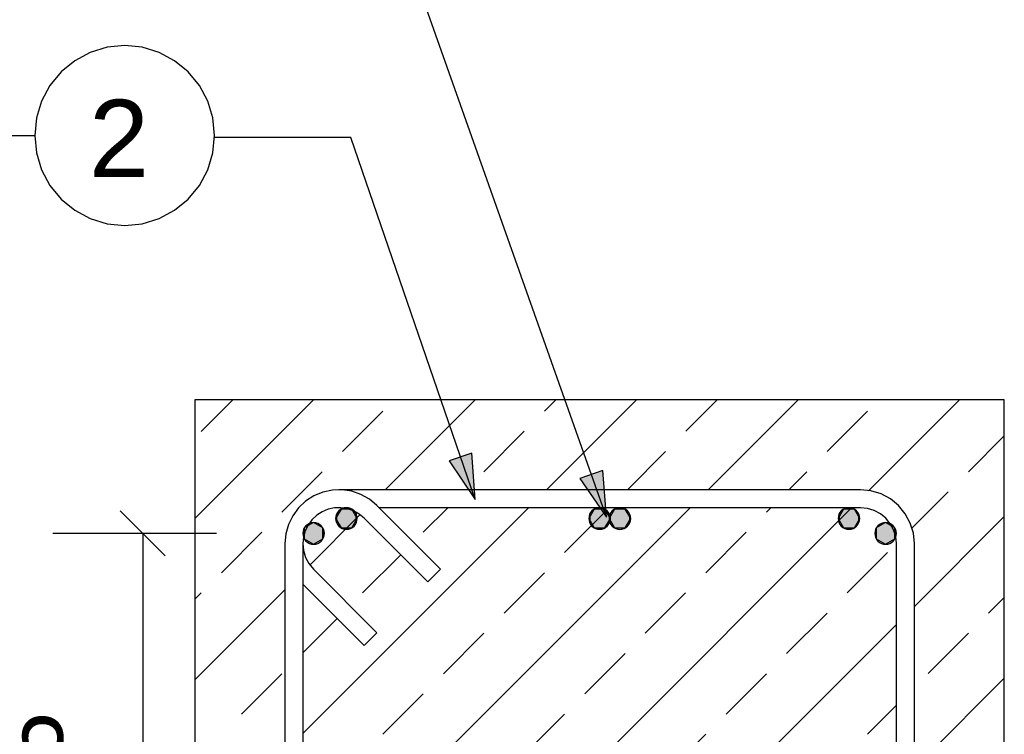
# Model space of a CAD drawing. Header units: millimetres. Extents: x -288865 to 11255, y 102926 to 380857.
# Tile 78 of 142: x -140726 to -139631, y 253864 to 254658. Entities that reach past the tile are written whole.
import ezdxf

# ---------------------------------------------------------------- set-up
doc = ezdxf.new("R2010")
doc.units = ezdxf.units.MM
doc.header["$MEASUREMENT"] = 0
doc.styles.add('ARIAL', font='arial.ttf')

# ---------------------------------------------------------------- blocks, each defined once
blk = doc.blocks.new('DwgObject-66210877-3474 - 1303')
at = {"linetype": 'Continuous'}
for points in [[(24544.6, 8372.2), (24519.2, 8409.9), (24544.6, 8418.6)], [(24544.6, 8372.2), (24544.6, 8418.6), (24548.2, 8366.9)], [(24690.1, 8353.4), (24664.8, 8390.2), (24690.1, 8399.1)], [(24690.1, 8353.4), (24690.1, 8399.1), (24694.1, 8347.5)], [(24399.1, 8335.5), (24393.1, 8345.9), (24399.1, 8356.3)], [(24396.6, 8337.4), (24395.1, 8352.6), (24396.6, 8354.4)], [(24398.4, 8335.9), (24396.6, 8354.4), (24398.4, 8355.9)], [(24396.6, 8337.4), (24396.6, 8354.4), (24398.4, 8335.9)], [(24400.5, 8334.8), (24398.4, 8355.9), (24400.5, 8357)], [(24398.4, 8335.9), (24398.4, 8355.9), (24400.5, 8334.8)], [(24399.1, 8335.5), (24399.1, 8356.3), (24411.1, 8335.5)], [(24411.1, 8335.5), (24399.1, 8356.3), (24411.1, 8356.3)], [(24402.7, 8334.1), (24400.5, 8357), (24402.7, 8357.7)], [(24400.5, 8334.8), (24400.5, 8357), (24402.7, 8334.1)], [(24405.1, 8333.9), (24402.7, 8357.7), (24405.1, 8357.9)], [(24402.7, 8334.1), (24402.7, 8357.7), (24405.1, 8333.9)], [(24405.1, 8333.9), (24405.1, 8357.9), (24407.4, 8334.1)], [(24407.4, 8334.1), (24405.1, 8357.9), (24407.4, 8357.7)], [(24407.4, 8334.1), (24407.4, 8357.7), (24409.6, 8334.8)], [(24409.6, 8334.8), (24407.4, 8357.7), (24409.6, 8357)], [(24409.6, 8334.8), (24409.6, 8357), (24411.7, 8335.9)], [(24411.7, 8335.9), (24409.6, 8357), (24411.7, 8355.9)], [(24411.1, 8335.5), (24411.1, 8356.3), (24417.1, 8345.9)], [(24411.7, 8335.9), (24411.7, 8355.9), (24413.5, 8337.4)], [(24413.5, 8337.4), (24411.7, 8355.9), (24413.5, 8354.4)], [(24413.5, 8337.4), (24413.5, 8354.4), (24415, 8339.2)], [(24415, 8339.2), (24413.5, 8354.4), (24415, 8352.6)], [(24680.6, 8335.5), (24674.6, 8345.9), (24680.6, 8356.3)], [(24678.1, 8337.4), (24676.6, 8352.6), (24678.1, 8354.4)], [(24680, 8335.9), (24678.1, 8354.4), (24680, 8355.9)], [(24678.1, 8337.4), (24678.1, 8354.4), (24680, 8335.9)], [(24682, 8334.8), (24680, 8355.9), (24682, 8357)], [(24680, 8335.9), (24680, 8355.9), (24682, 8334.8)], [(24680.6, 8335.5), (24680.6, 8356.3), (24692.6, 8335.5)], [(24692.6, 8335.5), (24680.6, 8356.3), (24692.6, 8356.3)], [(24684.3, 8334.1), (24682, 8357), (24684.3, 8357.7)], [(24682, 8334.8), (24682, 8357), (24684.3, 8334.1)], [(24686.6, 8333.9), (24684.3, 8357.7), (24686.6, 8357.9)], [(24684.3, 8334.1), (24684.3, 8357.7), (24686.6, 8333.9)], [(24686.6, 8333.9), (24686.6, 8357.9), (24689, 8334.1)], [(24689, 8334.1), (24686.6, 8357.9), (24689, 8357.7)], [(24689, 8334.1), (24689, 8357.7), (24691.2, 8334.8)], [(24691.2, 8334.8), (24689, 8357.7), (24691.2, 8357)], [(24691.2, 8334.8), (24691.2, 8357), (24693.3, 8335.9)], [(24693.3, 8335.9), (24691.2, 8357), (24693.3, 8355.9)], [(24692.6, 8335.5), (24692.6, 8356.3), (24698.6, 8345.9)], [(24693.3, 8335.9), (24693.3, 8355.9), (24695.1, 8337.4)], [(24695.1, 8337.4), (24693.3, 8355.9), (24695.1, 8354.4)], [(24695.1, 8337.4), (24695.1, 8354.4), (24696.6, 8339.2)], [(24696.6, 8339.2), (24695.1, 8354.4), (24696.6, 8352.6)], [(24703.2, 8335.4), (24697.2, 8345.8), (24703.2, 8356.2)], [(24700.7, 8337.3), (24699.2, 8352.4), (24700.7, 8354.2)], [(24702.5, 8335.8), (24700.7, 8354.2), (24702.5, 8355.7)], [(24700.7, 8337.3), (24700.7, 8354.2), (24702.5, 8335.8)], [(24704.6, 8334.7), (24702.5, 8355.7), (24704.6, 8356.8)], [(24702.5, 8335.8), (24702.5, 8355.7), (24704.6, 8334.7)], [(24703.2, 8335.4), (24703.2, 8356.2), (24715.2, 8335.4)], [(24715.2, 8335.4), (24703.2, 8356.2), (24715.2, 8356.2)], [(24706.9, 8334), (24704.6, 8356.8), (24706.9, 8357.5)], [(24704.6, 8334.7), (24704.6, 8356.8), (24706.9, 8334)], [(24709.2, 8333.8), (24706.9, 8357.5), (24709.2, 8357.8)], [(24706.9, 8334), (24706.9, 8357.5), (24709.2, 8333.8)], [(24709.2, 8333.8), (24709.2, 8357.8), (24711.5, 8334)], [(24711.5, 8334), (24709.2, 8357.8), (24711.5, 8357.5)], [(24711.5, 8334), (24711.5, 8357.5), (24713.8, 8334.7)], [(24713.8, 8334.7), (24711.5, 8357.5), (24713.8, 8356.8)], [(24713.8, 8334.7), (24713.8, 8356.8), (24715.9, 8335.8)], [(24715.9, 8335.8), (24713.8, 8356.8), (24715.9, 8355.7)], [(24715.2, 8335.4), (24715.2, 8356.2), (24721.2, 8345.8)], [(24715.9, 8335.8), (24715.9, 8355.7), (24717.7, 8337.3)], [(24717.7, 8337.3), (24715.9, 8355.7), (24717.7, 8354.2)], [(24717.7, 8337.3), (24717.7, 8354.2), (24719.2, 8339.1)], [(24719.2, 8339.1), (24717.7, 8354.2), (24719.2, 8352.4)], [(24957.9, 8335.5), (24951.9, 8345.9), (24957.9, 8356.3)], [(24955.4, 8337.4), (24953.9, 8352.6), (24955.4, 8354.4)], [(24957.2, 8335.9), (24955.4, 8354.4), (24957.2, 8355.9)], [(24955.4, 8337.4), (24955.4, 8354.4), (24957.2, 8335.9)], [(24959.3, 8334.8), (24957.2, 8355.9), (24959.3, 8357)], [(24957.2, 8335.9), (24957.2, 8355.9), (24959.3, 8334.8)], [(24957.9, 8335.5), (24957.9, 8356.3), (24969.9, 8335.5)], [(24969.9, 8335.5), (24957.9, 8356.3), (24969.9, 8356.3)], [(24961.5, 8334.1), (24959.3, 8357), (24961.5, 8357.7)], [(24959.3, 8334.8), (24959.3, 8357), (24961.5, 8334.1)], [(24963.9, 8333.9), (24961.5, 8357.7), (24963.9, 8357.9)], [(24961.5, 8334.1), (24961.5, 8357.7), (24963.9, 8333.9)], [(24963.9, 8333.9), (24963.9, 8357.9), (24966.2, 8334.1)], [(24966.2, 8334.1), (24963.9, 8357.9), (24966.2, 8357.7)], [(24966.2, 8334.1), (24966.2, 8357.7), (24968.5, 8334.8)], [(24968.5, 8334.8), (24966.2, 8357.7), (24968.5, 8357)], [(24968.5, 8334.8), (24968.5, 8357), (24970.5, 8335.9)], [(24970.5, 8335.9), (24968.5, 8357), (24970.5, 8355.9)], [(24969.9, 8335.5), (24969.9, 8356.3), (24975.9, 8345.9)], [(24970.5, 8335.9), (24970.5, 8355.9), (24972.4, 8337.4)], [(24972.4, 8337.4), (24970.5, 8355.9), (24972.4, 8354.4)], [(24972.4, 8337.4), (24972.4, 8354.4), (24973.8, 8339.2)], [(24973.8, 8339.2), (24972.4, 8354.4), (24973.8, 8352.6)], [(24393.3, 8343.5), (24393.1, 8345.9), (24393.3, 8348.2)], [(24394, 8341.3), (24393.3, 8348.2), (24394, 8350.5)], [(24393.3, 8343.5), (24393.3, 8348.2), (24394, 8341.3)], [(24395.1, 8339.2), (24394, 8350.5), (24395.1, 8352.6)], [(24394, 8341.3), (24394, 8350.5), (24395.1, 8339.2)], [(24395.1, 8339.2), (24395.1, 8352.6), (24396.6, 8337.4)], [(24415, 8339.2), (24415, 8352.6), (24416.1, 8341.3)], [(24416.1, 8341.3), (24415, 8352.6), (24416.1, 8350.5)], [(24416.1, 8341.3), (24416.1, 8350.5), (24416.8, 8343.5)], [(24416.8, 8343.5), (24416.1, 8350.5), (24416.8, 8348.2)], [(24416.8, 8343.5), (24416.8, 8348.2), (24417.1, 8345.9)], [(24674.9, 8343.5), (24674.6, 8345.9), (24674.9, 8348.2)], [(24675.5, 8341.3), (24674.9, 8348.2), (24675.5, 8350.5)], [(24674.9, 8343.5), (24674.9, 8348.2), (24675.5, 8341.3)], [(24676.6, 8339.2), (24675.5, 8350.5), (24676.6, 8352.6)], [(24675.5, 8341.3), (24675.5, 8350.5), (24676.6, 8339.2)], [(24676.6, 8339.2), (24676.6, 8352.6), (24678.1, 8337.4)], [(24696.6, 8339.2), (24696.6, 8352.6), (24697.7, 8341.3)], [(24697.7, 8341.3), (24696.6, 8352.6), (24697.7, 8350.5)], [(24697.4, 8343.4), (24697.2, 8345.8), (24697.4, 8348.1)], [(24698.1, 8341.2), (24697.4, 8348.1), (24698.1, 8350.4)], [(24697.4, 8343.4), (24697.4, 8348.1), (24698.1, 8341.2)], [(24697.7, 8341.3), (24697.7, 8350.5), (24698.4, 8343.5)], [(24698.4, 8343.5), (24697.7, 8350.5), (24698.4, 8348.2)], [(24699.2, 8339.1), (24698.1, 8350.4), (24699.2, 8352.4)], [(24698.1, 8341.2), (24698.1, 8350.4), (24699.2, 8339.1)], [(24698.4, 8343.5), (24698.4, 8348.2), (24698.6, 8345.9)], [(24699.2, 8339.1), (24699.2, 8352.4), (24700.7, 8337.3)], [(24719.2, 8339.1), (24719.2, 8352.4), (24720.3, 8341.2)], [(24720.3, 8341.2), (24719.2, 8352.4), (24720.3, 8350.4)], [(24720.3, 8341.2), (24720.3, 8350.4), (24721, 8343.4)], [(24721, 8343.4), (24720.3, 8350.4), (24721, 8348.1)], [(24721, 8343.4), (24721, 8348.1), (24721.2, 8345.8)], [(24952.1, 8343.5), (24951.9, 8345.9), (24952.1, 8348.2)], [(24952.8, 8341.3), (24952.1, 8348.2), (24952.8, 8350.5)], [(24952.1, 8343.5), (24952.1, 8348.2), (24952.8, 8341.3)], [(24953.9, 8339.2), (24952.8, 8350.5), (24953.9, 8352.6)], [(24952.8, 8341.3), (24952.8, 8350.5), (24953.9, 8339.2)], [(24953.9, 8339.2), (24953.9, 8352.6), (24955.4, 8337.4)], [(24973.8, 8339.2), (24973.8, 8352.6), (24975, 8341.3)], [(24975, 8341.3), (24973.8, 8352.6), (24975, 8350.5)], [(24975, 8341.3), (24975, 8350.5), (24975.6, 8343.5)], [(24975.6, 8343.5), (24975, 8350.5), (24975.6, 8348.2)], [(24975.6, 8343.5), (24975.6, 8348.2), (24975.9, 8345.9)], [(24357.5, 8324.7), (24356.9, 8331.7), (24357.5, 8333.9)], [(24358.6, 8322.6), (24357.5, 8333.9), (24358.6, 8336)], [(24357.5, 8324.7), (24357.5, 8333.9), (24358.6, 8322.6)], [(24368.6, 8317.3), (24358.2, 8335.3), (24368.6, 8341.3)], [(24358.2, 8323.3), (24358.2, 8335.3), (24368.6, 8317.3)], [(24360.1, 8320.8), (24358.6, 8336), (24360.1, 8337.8)], [(24358.6, 8322.6), (24358.6, 8336), (24360.1, 8320.8)], [(24362, 8319.3), (24360.1, 8337.8), (24362, 8339.3)], [(24360.1, 8320.8), (24360.1, 8337.8), (24362, 8319.3)], [(24364, 8318.2), (24362, 8339.3), (24364, 8340.4)], [(24362, 8319.3), (24362, 8339.3), (24364, 8318.2)], [(24366.3, 8317.5), (24364, 8340.4), (24366.3, 8341.1)], [(24364, 8318.2), (24364, 8340.4), (24366.3, 8317.5)], [(24368.6, 8317.3), (24366.3, 8341.1), (24368.6, 8341.3)], [(24366.3, 8317.5), (24366.3, 8341.1), (24368.6, 8317.3)], [(24368.6, 8317.3), (24368.6, 8341.3), (24379, 8323.3)], [(24379, 8323.3), (24368.6, 8341.3), (24379, 8335.3)], [(24368.6, 8317.3), (24368.6, 8341.3), (24371, 8317.5)], [(24371, 8317.5), (24368.6, 8341.3), (24371, 8341.1)], [(24371, 8317.5), (24371, 8341.1), (24373.2, 8318.2)], [(24373.2, 8318.2), (24371, 8341.1), (24373.2, 8340.4)], [(24373.2, 8318.2), (24373.2, 8340.4), (24375.3, 8319.3)], [(24375.3, 8319.3), (24373.2, 8340.4), (24375.3, 8339.3)], [(24375.3, 8319.3), (24375.3, 8339.3), (24377.1, 8320.8)], [(24377.1, 8320.8), (24375.3, 8339.3), (24377.1, 8337.8)], [(24377.1, 8320.8), (24377.1, 8337.8), (24378.6, 8322.6)], [(24378.6, 8322.6), (24377.1, 8337.8), (24378.6, 8336)], [(24378.6, 8322.6), (24378.6, 8336), (24379.7, 8324.7)], [(24379.7, 8324.7), (24378.6, 8336), (24379.7, 8333.9)], [(24379.7, 8324.7), (24379.7, 8333.9), (24380.4, 8327)], [(24380.4, 8327), (24379.7, 8333.9), (24380.4, 8331.7)], [(24993.5, 8324.7), (24992.9, 8331.7), (24993.5, 8333.9)], [(24994.6, 8322.6), (24993.5, 8333.9), (24994.6, 8336)], [(24993.5, 8324.7), (24993.5, 8333.9), (24994.6, 8322.6)], [(25004.6, 8317.3), (24994.2, 8335.3), (25004.6, 8341.3)], [(24994.2, 8323.3), (24994.2, 8335.3), (25004.6, 8317.3)], [(24996.1, 8320.8), (24994.6, 8336), (24996.1, 8337.8)], [(24994.6, 8322.6), (24994.6, 8336), (24996.1, 8320.8)], [(24998, 8319.3), (24996.1, 8337.8), (24998, 8339.3)], [(24996.1, 8320.8), (24996.1, 8337.8), (24998, 8319.3)], [(25000, 8318.2), (24998, 8339.3), (25000, 8340.4)], [(24998, 8319.3), (24998, 8339.3), (25000, 8318.2)], [(25002.3, 8317.5), (25000, 8340.4), (25002.3, 8341.1)], [(25000, 8318.2), (25000, 8340.4), (25002.3, 8317.5)], [(25004.6, 8317.3), (25002.3, 8341.1), (25004.6, 8341.3)], [(25002.3, 8317.5), (25002.3, 8341.1), (25004.6, 8317.3)], [(25004.6, 8317.3), (25004.6, 8341.3), (25015, 8323.3)], [(25015, 8323.3), (25004.6, 8341.3), (25015, 8335.3)], [(25004.6, 8317.3), (25004.6, 8341.3), (25007, 8317.5)], [(25007, 8317.5), (25004.6, 8341.3), (25007, 8341.1)], [(25007, 8317.5), (25007, 8341.1), (25009.2, 8318.2)], [(25009.2, 8318.2), (25007, 8341.1), (25009.2, 8340.4)], [(25009.2, 8318.2), (25009.2, 8340.4), (25011.3, 8319.3)], [(25011.3, 8319.3), (25009.2, 8340.4), (25011.3, 8339.3)], [(25011.3, 8319.3), (25011.3, 8339.3), (25013.1, 8320.8)], [(25013.1, 8320.8), (25011.3, 8339.3), (25013.1, 8337.8)], [(25013.1, 8320.8), (25013.1, 8337.8), (25014.6, 8322.6)], [(25014.6, 8322.6), (25013.1, 8337.8), (25014.6, 8336)], [(25014.6, 8322.6), (25014.6, 8336), (25015.7, 8324.7)], [(25015.7, 8324.7), (25014.6, 8336), (25015.7, 8333.9)], [(25015.7, 8324.7), (25015.7, 8333.9), (25016.4, 8327)], [(25016.4, 8327), (25015.7, 8333.9), (25016.4, 8331.7)], [(24356.9, 8327), (24356.6, 8329.3), (24356.9, 8331.7)], [(24356.9, 8327), (24356.9, 8331.7), (24357.5, 8324.7)], [(24380.4, 8327), (24380.4, 8331.7), (24380.6, 8329.3)], [(24992.9, 8327), (24992.6, 8329.3), (24992.9, 8331.7)], [(24992.9, 8327), (24992.9, 8331.7), (24993.5, 8324.7)], [(25016.4, 8327), (25016.4, 8331.7), (25016.6, 8329.3)]]:
    blk.add_hatch(color=5, dxfattribs=at).paths.add_polyline_path(points)
at = {"color": 5, "linetype": 'Continuous'}
for p, q in [((24694.1, 8347.5), (24437.2, 9072.9)), ((24139, 8869.8), (24120.2, 8864.1)), ((24158.5, 8871.7), (24139, 8869.8)), ((24178, 8869.8), (24158.5, 8871.7)), ((24196.8, 8864.1), (24178, 8869.8)), ((24120.2, 8864.1), (24102.9, 8854.8)), ((24214, 8854.8), (24196.8, 8864.1)), ((24102.9, 8854.8), (24087.8, 8842.4)), ((24229.2, 8842.4), (24214, 8854.8)), ((24087.8, 8842.4), (24075.3, 8827.2)), ((24241.6, 8827.2), (24229.2, 8842.4)), ((24075.3, 8827.2), (24066.1, 8809.9)), ((24250.9, 8809.9), (24241.6, 8827.2)), ((24066.1, 8809.9), (24060.4, 8791.2)), ((24256.6, 8791.2), (24250.9, 8809.9)), ((24060.4, 8791.2), (24058.5, 8771.7)), ((24258.5, 8771.7), (24256.6, 8791.2)), ((23398.9, 8771.7), (24058.5, 8771.7)), ((24058.5, 8771.7), (24060.4, 8752.2)), ((24256.6, 8752.2), (24258.5, 8771.7)), ((24409.8, 8769.4), (24258.5, 8769.4)), ((24548.2, 8366.9), (24409.8, 8769.4)), ((24060.4, 8752.2), (24066.1, 8733.4)), ((24250.9, 8733.4), (24256.6, 8752.2)), ((24066.1, 8733.4), (24075.3, 8716.1)), ((24241.6, 8716.1), (24250.9, 8733.4)), ((24075.3, 8716.1), (24087.8, 8701)), ((24229.2, 8701), (24241.6, 8716.1)), ((24087.8, 8701), (24102.9, 8688.5)), ((24214, 8688.5), (24229.2, 8701)), ((24102.9, 8688.5), (24120.2, 8679.3)), ((24196.8, 8679.3), (24214, 8688.5)), ((24120.2, 8679.3), (24139, 8673.6)), ((24139, 8673.6), (24158.5, 8671.7)), ((24158.5, 8671.7), (24178, 8673.6)), ((24178, 8673.6), (24196.8, 8679.3)), ((24544.6, 8418.6), (24519.2, 8409.9)), ((24519.2, 8409.9), (24548.2, 8366.9)), ((24548.2, 8366.9), (24544.6, 8418.6)), ((24690.1, 8399.1), (24664.8, 8390.2)), ((24694.1, 8347.5), (24690.1, 8399.1)), ((24664.8, 8390.2), (24694.1, 8347.5)), ((24389.4, 8377.4), (24378.8, 8375.2)), ((24400.2, 8377.8), (24389.4, 8377.4)), ((24976.6, 8377.9), (24396.6, 8377.9)), ((24411, 8376.1), (24400.2, 8377.8)), ((24421.2, 8372.6), (24411, 8376.1)), ((24988.3, 8376.7), (24976.6, 8377.9)), ((24999.6, 8373.3), (24988.3, 8376.7)), ((24368.7, 8371), (24359.6, 8365.1)), ((24378.8, 8375.2), (24368.7, 8371)), ((24430.7, 8367.3), (24421.2, 8372.6)), ((24439, 8360.3), (24430.7, 8367.3)), ((25010, 8367.8), (24999.6, 8373.3)), ((25019, 8360.3), (25010, 8367.8)), ((24351.7, 8357.7), (24345.3, 8348.9)), ((24359.6, 8365.1), (24351.7, 8357.7)), ((24384.7, 8356.1), (24378, 8353.3)), ((24391.8, 8357.6), (24384.7, 8356.1)), ((24399, 8357.8), (24391.8, 8357.6)), ((24399.1, 8356.3), (24393.1, 8345.9)), ((24396.6, 8354.4), (24395.1, 8352.6)), ((24398.4, 8355.9), (24396.6, 8354.4)), ((24400.5, 8357), (24398.4, 8355.9)), ((24406.2, 8356.7), (24399, 8357.8)), ((24411.1, 8356.3), (24399.1, 8356.3)), ((24402.7, 8357.7), (24400.5, 8357)), ((24405.1, 8357.9), (24402.7, 8357.7)), ((24407.4, 8357.7), (24405.1, 8357.9)), ((24413, 8354.4), (24406.2, 8356.7)), ((24409.6, 8357), (24407.4, 8357.7)), ((24411.7, 8355.9), (24409.6, 8357)), ((24417.1, 8345.9), (24411.1, 8356.3)), ((24413.5, 8354.4), (24411.7, 8355.9)), ((24419.3, 8350.8), (24413, 8354.4)), ((24415, 8352.6), (24413.5, 8354.4)), ((24509.8, 8289.6), (24439, 8360.3)), ((24976.6, 8357.9), (24441.5, 8357.9)), ((24680.6, 8356.3), (24674.6, 8345.9)), ((24678.1, 8354.4), (24676.6, 8352.6)), ((24680, 8355.9), (24678.1, 8354.4)), ((24682, 8357), (24680, 8355.9)), ((24692.6, 8356.3), (24680.6, 8356.3)), ((24684.3, 8357.7), (24682, 8357)), ((24686.6, 8357.9), (24684.3, 8357.7)), ((24689, 8357.7), (24686.6, 8357.9)), ((24691.2, 8357), (24689, 8357.7)), ((24693.3, 8355.9), (24691.2, 8357)), ((24698.6, 8345.9), (24692.6, 8356.3)), ((24695.1, 8354.4), (24693.3, 8355.9)), ((24696.6, 8352.6), (24695.1, 8354.4)), ((24703.2, 8356.2), (24697.2, 8345.8)), ((24700.7, 8354.2), (24699.2, 8352.4)), ((24702.5, 8355.7), (24700.7, 8354.2)), ((24704.6, 8356.8), (24702.5, 8355.7)), ((24715.2, 8356.2), (24703.2, 8356.2)), ((24706.9, 8357.5), (24704.6, 8356.8)), ((24709.2, 8357.8), (24706.9, 8357.5)), ((24711.5, 8357.5), (24709.2, 8357.8)), ((24713.8, 8356.8), (24711.5, 8357.5)), ((24715.9, 8355.7), (24713.8, 8356.8)), ((24721.2, 8345.8), (24715.2, 8356.2)), ((24717.7, 8354.2), (24715.9, 8355.7)), ((24719.2, 8352.4), (24717.7, 8354.2)), ((24957.9, 8356.3), (24951.9, 8345.9)), ((24955.4, 8354.4), (24953.9, 8352.6)), ((24957.2, 8355.9), (24955.4, 8354.4)), ((24959.3, 8357), (24957.2, 8355.9)), ((24969.9, 8356.3), (24957.9, 8356.3)), ((24961.5, 8357.7), (24959.3, 8357)), ((24963.9, 8357.9), (24961.5, 8357.7)), ((24966.2, 8357.7), (24963.9, 8357.9)), ((24968.5, 8357), (24966.2, 8357.7)), ((24970.5, 8355.9), (24968.5, 8357)), ((24975.9, 8345.9), (24969.9, 8356.3)), ((24972.4, 8354.4), (24970.5, 8355.9)), ((24973.8, 8352.6), (24972.4, 8354.4)), ((24984.4, 8357.1), (24976.6, 8357.9)), ((24991.9, 8354.8), (24984.4, 8357.1)), ((24998.8, 8351.1), (24991.9, 8354.8)), ((25026.5, 8351.2), (25019, 8360.3)), ((24345.3, 8348.9), (24340.5, 8339.2)), ((24366.7, 8344.4), (24362.4, 8338.6)), ((24372, 8349.4), (24366.7, 8344.4)), ((24378, 8353.3), (24372, 8349.4)), ((24393.3, 8348.2), (24393.1, 8345.9)), ((24393.1, 8345.9), (24399.1, 8335.5)), ((24393.1, 8345.9), (24393.3, 8343.5)), ((24394, 8350.5), (24393.3, 8348.2)), ((24393.3, 8343.5), (24394, 8341.3)), ((24395.1, 8352.6), (24394, 8350.5)), ((24411.1, 8335.5), (24417.1, 8345.9)), ((24416.1, 8350.5), (24415, 8352.6)), ((24416.8, 8348.2), (24416.1, 8350.5)), ((24416.1, 8341.3), (24416.8, 8343.5)), ((24417.1, 8345.9), (24416.8, 8348.2)), ((24416.8, 8343.5), (24417.1, 8345.9)), ((24424.9, 8346.2), (24419.3, 8350.8)), ((24495.6, 8275.5), (24424.9, 8346.2)), ((24674.9, 8348.2), (24674.6, 8345.9)), ((24674.6, 8345.9), (24680.6, 8335.5)), ((24674.6, 8345.9), (24674.9, 8343.5)), ((24675.5, 8350.5), (24674.9, 8348.2)), ((24674.9, 8343.5), (24675.5, 8341.3)), ((24676.6, 8352.6), (24675.5, 8350.5)), ((24692.6, 8335.5), (24698.6, 8345.9)), ((24697.7, 8350.5), (24696.6, 8352.6)), ((24697.4, 8348.1), (24697.2, 8345.8)), ((24697.2, 8345.8), (24703.2, 8335.4)), ((24697.2, 8345.8), (24697.4, 8343.4)), ((24698.1, 8350.4), (24697.4, 8348.1)), ((24697.4, 8343.4), (24698.1, 8341.2)), ((24698.4, 8348.2), (24697.7, 8350.5)), ((24697.7, 8341.3), (24698.4, 8343.5)), ((24699.2, 8352.4), (24698.1, 8350.4)), ((24698.6, 8345.9), (24698.4, 8348.2)), ((24698.4, 8343.5), (24698.6, 8345.9)), ((24715.2, 8335.4), (24721.2, 8345.8)), ((24720.3, 8350.4), (24719.2, 8352.4)), ((24721, 8348.1), (24720.3, 8350.4)), ((24720.3, 8341.2), (24721, 8343.4)), ((24721.2, 8345.8), (24721, 8348.1)), ((24721, 8343.4), (24721.2, 8345.8)), ((24952.1, 8348.2), (24951.9, 8345.9)), ((24951.9, 8345.9), (24957.9, 8335.5)), ((24951.9, 8345.9), (24952.1, 8343.5)), ((24952.8, 8350.5), (24952.1, 8348.2)), ((24952.1, 8343.5), (24952.8, 8341.3)), ((24953.9, 8352.6), (24952.8, 8350.5)), ((24969.9, 8335.5), (24975.9, 8345.9)), ((24975, 8350.5), (24973.8, 8352.6)), ((24975.6, 8348.2), (24975, 8350.5)), ((24975, 8341.3), (24975.6, 8343.5)), ((24975.9, 8345.9), (24975.6, 8348.2)), ((24975.6, 8343.5), (24975.9, 8345.9)), ((25004.9, 8346.2), (24998.8, 8351.1)), ((25009.9, 8340.1), (25004.9, 8346.2)), ((25032.1, 8340.8), (25026.5, 8351.2)), ((24340.5, 8339.2), (24337.6, 8328.7)), ((24357.5, 8333.9), (24356.9, 8331.7)), ((24358.6, 8336), (24357.5, 8333.9)), ((24368.6, 8341.3), (24358.2, 8335.3)), ((24358.2, 8335.3), (24358.2, 8323.3)), ((24360.1, 8337.8), (24358.6, 8336)), ((24362.4, 8338.6), (24359.2, 8332.1)), ((24362, 8339.3), (24360.1, 8337.8)), ((24364, 8340.4), (24362, 8339.3)), ((24366.3, 8341.1), (24364, 8340.4)), ((24368.6, 8341.3), (24366.3, 8341.1)), ((24379, 8335.3), (24368.6, 8341.3)), ((24371, 8341.1), (24368.6, 8341.3)), ((24373.2, 8340.4), (24371, 8341.1)), ((24375.3, 8339.3), (24373.2, 8340.4)), ((24377.1, 8337.8), (24375.3, 8339.3)), ((24378.6, 8336), (24377.1, 8337.8)), ((24379.7, 8333.9), (24378.6, 8336)), ((24379, 8323.3), (24379, 8335.3)), ((24380.4, 8331.7), (24379.7, 8333.9)), ((24394, 8341.3), (24395.1, 8339.2)), ((24395.1, 8339.2), (24396.6, 8337.4)), ((24396.6, 8337.4), (24398.4, 8335.9)), ((24398.4, 8335.9), (24400.5, 8334.8)), ((24399.1, 8335.5), (24411.1, 8335.5)), ((24400.5, 8334.8), (24402.7, 8334.1)), ((24402.7, 8334.1), (24405.1, 8333.9)), ((24405.1, 8333.9), (24407.4, 8334.1)), ((24407.4, 8334.1), (24409.6, 8334.8)), ((24409.6, 8334.8), (24411.7, 8335.9)), ((24411.7, 8335.9), (24413.5, 8337.4)), ((24413.5, 8337.4), (24415, 8339.2)), ((24415, 8339.2), (24416.1, 8341.3)), ((24675.5, 8341.3), (24676.6, 8339.2)), ((24676.6, 8339.2), (24678.1, 8337.4)), ((24678.1, 8337.4), (24680, 8335.9)), ((24680, 8335.9), (24682, 8334.8)), ((24680.6, 8335.5), (24692.6, 8335.5)), ((24682, 8334.8), (24684.3, 8334.1)), ((24684.3, 8334.1), (24686.6, 8333.9)), ((24686.6, 8333.9), (24689, 8334.1)), ((24689, 8334.1), (24691.2, 8334.8)), ((24691.2, 8334.8), (24693.3, 8335.9)), ((24693.3, 8335.9), (24695.1, 8337.4)), ((24695.1, 8337.4), (24696.6, 8339.2)), ((24696.6, 8339.2), (24697.7, 8341.3)), ((24698.1, 8341.2), (24699.2, 8339.1)), ((24699.2, 8339.1), (24700.7, 8337.3)), ((24700.7, 8337.3), (24702.5, 8335.8)), ((24702.5, 8335.8), (24704.6, 8334.7)), ((24703.2, 8335.4), (24715.2, 8335.4)), ((24704.6, 8334.7), (24706.9, 8334)), ((24706.9, 8334), (24709.2, 8333.8)), ((24709.2, 8333.8), (24711.5, 8334)), ((24711.5, 8334), (24713.8, 8334.7)), ((24713.8, 8334.7), (24715.9, 8335.8)), ((24715.9, 8335.8), (24717.7, 8337.3)), ((24717.7, 8337.3), (24719.2, 8339.1)), ((24719.2, 8339.1), (24720.3, 8341.2)), ((24952.8, 8341.3), (24953.9, 8339.2)), ((24953.9, 8339.2), (24955.4, 8337.4)), ((24955.4, 8337.4), (24957.2, 8335.9)), ((24957.2, 8335.9), (24959.3, 8334.8)), ((24957.9, 8335.5), (24969.9, 8335.5)), ((24959.3, 8334.8), (24961.5, 8334.1)), ((24961.5, 8334.1), (24963.9, 8333.9)), ((24963.9, 8333.9), (24966.2, 8334.1)), ((24966.2, 8334.1), (24968.5, 8334.8)), ((24968.5, 8334.8), (24970.5, 8335.9)), ((24970.5, 8335.9), (24972.4, 8337.4)), ((24972.4, 8337.4), (24973.8, 8339.2)), ((24973.8, 8339.2), (24975, 8341.3)), ((24993.5, 8333.9), (24992.9, 8331.7)), ((24994.6, 8336), (24993.5, 8333.9)), ((25004.6, 8341.3), (24994.2, 8335.3)), ((24994.2, 8335.3), (24994.2, 8323.3)), ((24996.1, 8337.8), (24994.6, 8336)), ((24998, 8339.3), (24996.1, 8337.8)), ((25000, 8340.4), (24998, 8339.3)), ((25002.3, 8341.1), (25000, 8340.4)), ((25004.6, 8341.3), (25002.3, 8341.1)), ((25015, 8335.3), (25004.6, 8341.3)), ((25007, 8341.1), (25004.6, 8341.3)), ((25009.2, 8340.4), (25007, 8341.1)), ((25011.3, 8339.3), (25009.2, 8340.4)), ((25013.6, 8333.2), (25009.9, 8340.1)), ((25013.1, 8337.8), (25011.3, 8339.3)), ((25014.6, 8336), (25013.1, 8337.8)), ((25015.9, 8325.7), (25013.6, 8333.2)), ((25015.7, 8333.9), (25014.6, 8336)), ((25015, 8323.3), (25015, 8335.3)), ((25016.4, 8331.7), (25015.7, 8333.9)), ((25035.5, 8329.6), (25032.1, 8340.8)), ((24337.6, 8328.7), (24336.6, 8317.9)), ((24356.9, 8331.7), (24356.6, 8329.3)), ((24356.6, 8329.3), (24356.9, 8327)), ((24357.3, 8325.1), (24356.6, 8317.9)), ((24356.9, 8327), (24357.5, 8324.7)), ((24359.2, 8332.1), (24357.3, 8325.1)), ((24357.5, 8324.7), (24358.6, 8322.6)), ((24358.2, 8323.3), (24368.6, 8317.3)), ((24358.6, 8322.6), (24360.1, 8320.8)), ((24368.6, 8317.3), (24379, 8323.3)), ((24377.1, 8320.8), (24378.6, 8322.6)), ((24378.6, 8322.6), (24379.7, 8324.7)), ((24379.7, 8324.7), (24380.4, 8327)), ((24380.6, 8329.3), (24380.4, 8331.7)), ((24380.4, 8327), (24380.6, 8329.3)), ((24992.9, 8331.7), (24992.6, 8329.3)), ((24992.6, 8329.3), (24992.9, 8327)), ((24992.9, 8327), (24993.5, 8324.7)), ((24993.5, 8324.7), (24994.6, 8322.6)), ((24994.2, 8323.3), (25004.6, 8317.3)), ((24994.6, 8322.6), (24996.1, 8320.8)), ((25004.6, 8317.3), (25015, 8323.3)), ((25013.1, 8320.8), (25014.6, 8322.6)), ((25014.6, 8322.6), (25015.7, 8324.7)), ((25015.7, 8324.7), (25016.4, 8327)), ((25016.6, 8317.9), (25015.9, 8325.7)), ((25016.6, 8329.3), (25016.4, 8331.7)), ((25016.4, 8327), (25016.6, 8329.3)), ((25036.6, 8317.9), (25035.5, 8329.6)), ((24336.6, 8317.9), (24336.6, 7737.9)), ((24356.6, 8317.9), (24356.6, 7737.9)), ((24356.6, 8317.9), (24357.4, 8310.1)), ((24360.1, 8320.8), (24362, 8319.3)), ((24362, 8319.3), (24364, 8318.2)), ((24364, 8318.2), (24366.3, 8317.5)), ((24366.3, 8317.5), (24368.6, 8317.3)), ((24368.6, 8317.3), (24371, 8317.5)), ((24371, 8317.5), (24373.2, 8318.2)), ((24373.2, 8318.2), (24375.3, 8319.3)), ((24375.3, 8319.3), (24377.1, 8320.8)), ((24996.1, 8320.8), (24998, 8319.3)), ((24998, 8319.3), (25000, 8318.2)), ((25000, 8318.2), (25002.3, 8317.5)), ((25002.3, 8317.5), (25004.6, 8317.3)), ((25004.6, 8317.3), (25007, 8317.5)), ((25007, 8317.5), (25009.2, 8318.2)), ((25009.2, 8318.2), (25011.3, 8319.3)), ((25011.3, 8319.3), (25013.1, 8320.8)), ((25016.6, 7737.9), (25016.6, 8317.9)), ((25036.6, 7737.9), (25036.6, 8317.9)), ((24357.4, 8310.1), (24359.7, 8302.6)), ((24359.7, 8302.6), (24363.4, 8295.7)), ((24363.4, 8295.7), (24368.3, 8289.6)), ((24368.3, 8289.6), (24439, 8218.9)), ((24509.8, 8289.6), (24495.6, 8275.5)), ((24356.6, 8273), (24424.9, 8204.7)), ((24424.9, 8204.7), (24439, 8218.9))]:
    blk.add_line(p, q, dxfattribs=at)
at = {"color": 2, "linetype": 'Continuous'}
for p, q in [((24236.6, 8346), (24368.5, 8477.9)), ((25136.6, 8477.9), (24236.6, 8477.9)), ((24236.6, 8477.9), (24236.6, 7577.9)), ((24243.5, 8442.7), (24278.7, 8477.9)), ((24448.1, 8377.9), (24548.1, 8477.9)), ((24625.2, 8465.2), (24637.9, 8477.9)), ((24627.7, 8377.9), (24727.7, 8477.9)), ((24782.4, 8442.8), (24817.5, 8477.9)), ((24807.3, 8377.9), (24907.3, 8477.9)), ((24985.7, 8376.7), (25086.9, 8477.9)), ((25136.6, 7577.9), (25136.6, 8477.9)), ((24400.7, 8420.3), (24445.6, 8465.2)), ((24939.5, 8420.3), (24984.4, 8465.2)), ((24557.8, 8397.9), (24602.7, 8442.8)), ((25096.7, 8397.9), (25136.6, 8437.8)), ((24717.5, 8377.9), (24759.9, 8420.3)), ((24333.3, 8352.9), (24378.2, 8397.8)), ((24897.1, 8377.9), (24917.1, 8397.9)), ((25033.9, 8335.1), (25074.2, 8375.4)), ((24356.6, 8106.8), (24607.7, 8357.9)), ((24356.6, 7927.2), (24787.3, 8357.9)), ((24356.6, 7747.6), (24966.9, 8357.9)), ((24490.5, 8330.5), (24517.9, 8357.9)), ((24872.2, 8353), (24877.1, 8357.9)), ((24364.7, 8294.5), (24420.1, 8349.9)), ((24647.6, 8308.1), (24692.5, 8353)), ((25036.6, 8248), (25136.6, 8348)), ((24266, 8285.6), (24310.9, 8330.5)), ((24804.8, 8285.6), (24849.7, 8330.5)), ((24423.1, 8263.1), (24465.5, 8305.5)), ((24962, 8263.2), (25006.9, 8308.1)), ((24580.3, 8240.7), (24625.2, 8285.6)), ((24236.6, 8166.4), (24336.6, 8266.4)), ((24236.6, 8256.2), (24243.5, 8263.1)), ((24737.4, 8218.2), (24782.3, 8263.2)), ((25119.1, 8240.7), (25136.6, 8258.2)), ((24356.6, 8196.6), (24394.8, 8234.8)), ((24894.6, 8195.8), (24939.5, 8240.7)), ((24486.5, 7697.9), (25016.6, 8228)), ((24512.9, 8173.3), (24557.8, 8218.2)), ((25051.8, 8173.4), (25096.7, 8218.3)), ((24670.1, 8150.9), (24715, 8195.8)), ((24288.4, 8128.4), (24333.3, 8173.3)), ((24827.2, 8128.4), (24872.1, 8173.3)), ((25036.6, 8068.4), (25136.6, 8168.4)), ((24445.6, 8106), (24490.5, 8150.9)), ((24984.4, 8106), (25016.6, 8138.2)), ((24602.7, 8083.5), (24647.6, 8128.4)), ((24759.9, 8061.1), (24804.8, 8106))]:
    blk.add_line(p, q, dxfattribs=at)
at = {"color": 6, "linetype": 'Continuous'}
for p, q in [((24203.6, 8304.3), (24153.6, 8354.3)), ((24260.5, 8329.3), (24078.6, 8329.3)), ((24260.5, 8329.3), (24078.6, 8329.3)), ((24178.6, 8329.3), (24178.6, 8026.5)), ((24178.6, 8329.3), (24178.6, 7723.6))]:
    blk.add_line(p, q, dxfattribs=at)
at = {"color": 5, "linetype": 'Continuous', "style": 'ARIAL'}
blk.add_text('2', height=86, dxfattribs=at).set_placement((24118.8, 8725.4))
at = {"color": 6, "linetype": 'Continuous', "style": 'ARIAL'}
blk.add_text('2x15', height=71.63, rotation=90, dxfattribs=at).set_placement((24089.7, 7913.6))

msp = doc.modelspace()

# ---------------------------------------------------------------- block references
msp.add_blockref('DwgObject-66210877-3474 - 1303', (-164768.1, 245757.8))

doc.saveas('drawing.dxf')
